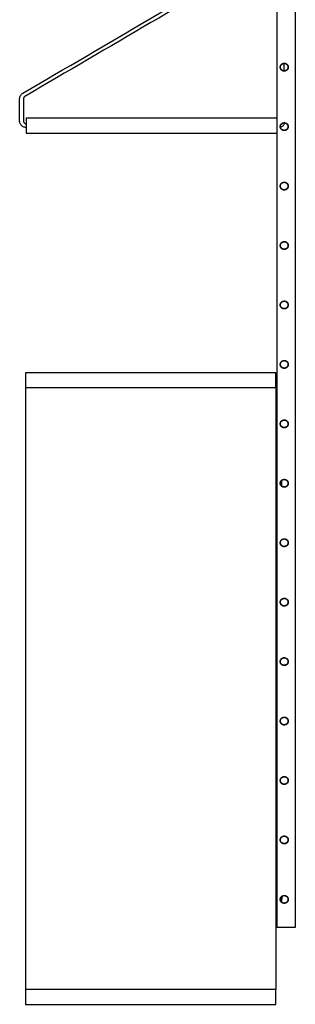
# Model space of a CAD drawing. Header units: millimetres. Extents: x -2117 to 2117, y -1020 to 1020.
# Tile 2 of 6: x -836 to -539, y -1013 to 48. Entities that reach past the tile are written whole.
import ezdxf

# ---------------------------------------------------------------- set-up
doc = ezdxf.new("R2010")
doc.units = ezdxf.units.MM
doc.layers.add('Défaut', color=7, linetype='Continuous', true_color=0x000000)

msp = doc.modelspace()

# ---------------------------------------------------------------- linework, layer by layer
at = {"layer": 'Défaut', "lineweight": -3}
msp.add_lwpolyline([(-558.5, 922.4), (-558.5, -929.6), (-538.5, -929.6), (-538.5, 922.4)], close=True, dxfattribs=at)
for points in [[(-558.5, -58.6), (-828.5, -58.6), (-828.5, -74.6), (-558.5, -74.6)], [(-559.5, -348.5), (-559.5, -332.6), (-829.5, -332.6), (-829.5, -348.5), (-829.5, -996.6), (-829.5, -1012.6), (-559.5, -1012.6), (-559.5, -996.6)], [(-829.5, -348.5), (-559.5, -348.5), (-559.5, -996.6), (-829.5, -996.6)]]:
    msp.add_lwpolyline(points, dxfattribs=at)
for points, degree in [([(-832.2, -31.6), (-741, 21.7), (-649.8, 75), (-558.5, 128.4)], 3), ([(-558.5, 123.7), (-649, 70.8), (-739.5, 17.9), (-830, -35)], 3), ([(-550.8, -7.6), (-550.7, -4.9), (-550.5, -2.2), (-550.4, 0.5)], 3), ([(-835.7, -61.6), (-835.7, -53.6), (-835.7, -45.6), (-835.7, -37.6)], 3), ([(-831.5, -37.6), (-831.5, -45.6), (-831.5, -53.6), (-831.5, -61.6)], 3), ([(-559.5, -434), (-559, -434), (-558.5, -434)], 2), ([(-558.5, -459), (-559, -459), (-559.5, -459)], 2), ([(-559.5, -888.1), (-559, -888.1), (-558.5, -888.1)], 2), ([(-553.3, -899.1), (-553.3, -900.8), (-553.3, -902.5)], 2), ([(-558.5, -913.1), (-559, -913.1), (-559.5, -913.1)], 2)]:
    msp.add_open_spline(points, degree=degree, dxfattribs=at)
for points, knots in [([(-554.8, -3.6), (-554.8, 0.7), (-550.5, 0.7), (-546.2, 0.7), (-546.2, -3.6)], [0, 0, 0, 8.6, 8.6, 17.2, 17.2, 17.2]), ([(-554.6, -3.6), (-554.6, 0.5), (-550.5, 0.5), (-546.5, 0.5), (-546.5, -3.6)], [0, 0, 0, 8.1, 8.1, 16.2, 16.2, 16.2]), ([(-546.2, -3.6), (-546.2, -7.9), (-550.5, -7.9), (-554.8, -7.9), (-554.8, -3.6)], [17.2, 17.2, 17.2, 25.8, 25.8, 34.4, 34.4, 34.4]), ([(-546.5, -3.6), (-546.5, -7.6), (-550.5, -7.6), (-554.6, -7.6), (-554.6, -3.6)], [16.2, 16.2, 16.2, 24.3, 24.3, 32.4, 32.4, 32.4]), ([(-554.8, -67.6), (-554.8, -63.3), (-550.5, -63.3), (-546.2, -63.3), (-546.2, -67.6)], [-17.2, -17.2, -17.2, -8.6, -8.6, 0, 0, 0]), ([(-554.6, -67.6), (-554.6, -63.5), (-550.5, -63.5), (-546.5, -63.5), (-546.5, -67.6)], [-16.2, -16.2, -16.2, -8.1, -8.1, 0, 0, 0]), ([(-546.2, -67.6), (-546.2, -71.9), (-550.5, -71.9), (-554.8, -71.9), (-554.8, -67.6)], [0, 0, 0, 8.6, 8.6, 17.2, 17.2, 17.2]), ([(-546.5, -67.6), (-546.5, -71.6), (-550.5, -71.6), (-554.6, -71.6), (-554.6, -67.6)], [0, 0, 0, 8.1, 8.1, 16.2, 16.2, 16.2]), ([(-554.8, -131.6), (-554.8, -127.3), (-550.5, -127.3), (-546.2, -127.3), (-546.2, -131.6)], [0, 0, 0, 8.6, 8.6, 17.2, 17.2, 17.2]), ([(-546.2, -131.6), (-546.2, -135.9), (-550.5, -135.9), (-554.8, -135.9), (-554.8, -131.6)], [17.2, 17.2, 17.2, 25.8, 25.8, 34.4, 34.4, 34.4]), ([(-554.6, -131.6), (-554.6, -127.5), (-550.5, -127.5), (-546.5, -127.5), (-546.5, -131.6)], [-16.2, -16.2, -16.2, -8.1, -8.1, 0, 0, 0]), ([(-546.5, -131.6), (-546.5, -135.6), (-550.5, -135.6), (-554.6, -135.6), (-554.6, -131.6)], [0, 0, 0, 8.1, 8.1, 16.2, 16.2, 16.2]), ([(-554.8, -195.6), (-554.8, -191.3), (-550.5, -191.3), (-546.2, -191.3), (-546.2, -195.6)], [-17.2, -17.2, -17.2, -8.6, -8.6, 0, 0, 0]), ([(-546.2, -195.6), (-546.2, -199.9), (-550.5, -199.9), (-554.8, -199.9), (-554.8, -195.6)], [0, 0, 0, 8.6, 8.6, 17.2, 17.2, 17.2]), ([(-554.6, -195.6), (-554.6, -191.5), (-550.5, -191.5), (-546.5, -191.5), (-546.5, -195.6)], [-16.2, -16.2, -16.2, -8.1, -8.1, 0, 0, 0]), ([(-546.5, -195.6), (-546.5, -199.6), (-550.5, -199.6), (-554.6, -199.6), (-554.6, -195.6)], [0, 0, 0, 8.1, 8.1, 16.2, 16.2, 16.2]), ([(-554.8, -259.6), (-554.8, -255.3), (-550.5, -255.3), (-546.2, -255.3), (-546.2, -259.6)], [-17.2, -17.2, -17.2, -8.6, -8.6, 0, 0, 0]), ([(-546.2, -259.6), (-546.2, -263.9), (-550.5, -263.9), (-554.8, -263.9), (-554.8, -259.6)], [0, 0, 0, 8.6, 8.6, 17.2, 17.2, 17.2]), ([(-554.6, -259.6), (-554.6, -255.5), (-550.5, -255.5), (-546.5, -255.5), (-546.5, -259.6)], [-16.2, -16.2, -16.2, -8.1, -8.1, 0, 0, 0]), ([(-546.5, -259.6), (-546.5, -263.6), (-550.5, -263.6), (-554.6, -263.6), (-554.6, -259.6)], [0, 0, 0, 8.1, 8.1, 16.2, 16.2, 16.2]), ([(-554.8, -323.6), (-554.8, -319.3), (-550.5, -319.3), (-546.2, -319.3), (-546.2, -323.6)], [-17.2, -17.2, -17.2, -8.6, -8.6, 0, 0, 0]), ([(-546.2, -323.6), (-546.2, -327.9), (-550.5, -327.9), (-554.8, -327.9), (-554.8, -323.6)], [0, 0, 0, 8.6, 8.6, 17.2, 17.2, 17.2]), ([(-554.6, -323.6), (-554.6, -319.5), (-550.5, -319.5), (-546.5, -319.5), (-546.5, -323.6)], [0, 0, 0, 8.1, 8.1, 16.2, 16.2, 16.2]), ([(-546.5, -323.6), (-546.5, -327.6), (-550.5, -327.6), (-554.6, -327.6), (-554.6, -323.6)], [16.2, 16.2, 16.2, 24.3, 24.3, 32.4, 32.4, 32.4]), ([(-554.8, -387.6), (-554.8, -383.3), (-550.5, -383.3), (-546.2, -383.3), (-546.2, -387.6)], [-17.2, -17.2, -17.2, -8.6, -8.6, 0, 0, 0]), ([(-546.2, -387.6), (-546.2, -391.9), (-550.5, -391.9), (-554.8, -391.9), (-554.8, -387.6)], [0, 0, 0, 8.6, 8.6, 17.2, 17.2, 17.2]), ([(-554.6, -387.6), (-554.6, -383.5), (-550.5, -383.5), (-546.5, -383.5), (-546.5, -387.6)], [-16.2, -16.2, -16.2, -8.1, -8.1, 0, 0, 0]), ([(-546.5, -387.6), (-546.5, -391.6), (-550.5, -391.6), (-554.6, -391.6), (-554.6, -387.6)], [0, 0, 0, 8.1, 8.1, 16.2, 16.2, 16.2]), ([(-554.8, -451.6), (-554.8, -447.3), (-550.5, -447.3), (-546.2, -447.3), (-546.2, -451.6)], [0, 0, 0, 8.6, 8.6, 17.2, 17.2, 17.2]), ([(-546.2, -451.6), (-546.2, -455.9), (-550.5, -455.9), (-554.8, -455.9), (-554.8, -451.6)], [17.2, 17.2, 17.2, 25.8, 25.8, 34.4, 34.4, 34.4]), ([(-554.6, -451.6), (-554.6, -447.5), (-550.5, -447.5), (-546.5, -447.5), (-546.5, -451.6)], [0, 0, 0, 8.1, 8.1, 16.2, 16.2, 16.2]), ([(-546.5, -451.6), (-546.5, -455.6), (-550.5, -455.6), (-554.6, -455.6), (-554.6, -451.6)], [16.2, 16.2, 16.2, 24.3, 24.3, 32.4, 32.4, 32.4]), ([(-554.8, -515.6), (-554.8, -511.3), (-550.5, -511.3), (-546.2, -511.3), (-546.2, -515.6)], [0, 0, 0, 8.6, 8.6, 17.2, 17.2, 17.2]), ([(-546.2, -515.6), (-546.2, -519.9), (-550.5, -519.9), (-554.8, -519.9), (-554.8, -515.6)], [17.2, 17.2, 17.2, 25.8, 25.8, 34.4, 34.4, 34.4]), ([(-554.6, -515.6), (-554.6, -511.5), (-550.5, -511.5), (-546.5, -511.5), (-546.5, -515.6)], [0, 0, 0, 8.1, 8.1, 16.2, 16.2, 16.2]), ([(-546.5, -515.6), (-546.5, -519.6), (-550.5, -519.6), (-554.6, -519.6), (-554.6, -515.6)], [16.2, 16.2, 16.2, 24.3, 24.3, 32.4, 32.4, 32.4]), ([(-554.8, -579.6), (-554.8, -575.3), (-550.5, -575.3), (-546.2, -575.3), (-546.2, -579.6)], [0, 0, 0, 8.6, 8.6, 17.2, 17.2, 17.2]), ([(-546.2, -579.6), (-546.2, -583.9), (-550.5, -583.9), (-554.8, -583.9), (-554.8, -579.6)], [17.2, 17.2, 17.2, 25.8, 25.8, 34.4, 34.4, 34.4]), ([(-554.6, -579.6), (-554.6, -575.5), (-550.5, -575.5), (-546.5, -575.5), (-546.5, -579.6)], [-16.2, -16.2, -16.2, -8.1, -8.1, 0, 0, 0]), ([(-546.5, -579.6), (-546.5, -583.6), (-550.5, -583.6), (-554.6, -583.6), (-554.6, -579.6)], [0, 0, 0, 8.1, 8.1, 16.2, 16.2, 16.2]), ([(-554.8, -643.6), (-554.8, -639.3), (-550.5, -639.3), (-546.2, -639.3), (-546.2, -643.6)], [-17.2, -17.2, -17.2, -8.6, -8.6, 0, 0, 0]), ([(-546.2, -643.6), (-546.2, -647.9), (-550.5, -647.9), (-554.8, -647.9), (-554.8, -643.6)], [0, 0, 0, 8.6, 8.6, 17.2, 17.2, 17.2]), ([(-554.6, -643.6), (-554.6, -639.5), (-550.5, -639.5), (-546.5, -639.5), (-546.5, -643.6)], [0, 0, 0, 8.1, 8.1, 16.2, 16.2, 16.2]), ([(-546.5, -643.6), (-546.5, -647.6), (-550.5, -647.6), (-554.6, -647.6), (-554.6, -643.6)], [16.2, 16.2, 16.2, 24.3, 24.3, 32.4, 32.4, 32.4]), ([(-554.8, -707.6), (-554.8, -703.3), (-550.5, -703.3), (-546.2, -703.3), (-546.2, -707.6)], [0, 0, 0, 8.6, 8.6, 17.2, 17.2, 17.2]), ([(-546.2, -707.6), (-546.2, -711.9), (-550.5, -711.9), (-554.8, -711.9), (-554.8, -707.6)], [17.2, 17.2, 17.2, 25.8, 25.8, 34.4, 34.4, 34.4]), ([(-554.6, -707.6), (-554.6, -703.5), (-550.5, -703.5), (-546.5, -703.5), (-546.5, -707.6)], [0, 0, 0, 8.1, 8.1, 16.2, 16.2, 16.2]), ([(-546.5, -707.6), (-546.5, -711.6), (-550.5, -711.6), (-554.6, -711.6), (-554.6, -707.6)], [16.2, 16.2, 16.2, 24.3, 24.3, 32.4, 32.4, 32.4]), ([(-554.8, -771.6), (-554.8, -767.3), (-550.5, -767.3), (-546.2, -767.3), (-546.2, -771.6)], [0, 0, 0, 8.6, 8.6, 17.2, 17.2, 17.2]), ([(-546.2, -771.6), (-546.2, -775.9), (-550.5, -775.9), (-554.8, -775.9), (-554.8, -771.6)], [17.2, 17.2, 17.2, 25.8, 25.8, 34.4, 34.4, 34.4]), ([(-554.6, -771.6), (-554.6, -767.5), (-550.5, -767.5), (-546.5, -767.5), (-546.5, -771.6)], [0, 0, 0, 8.1, 8.1, 16.2, 16.2, 16.2]), ([(-546.5, -771.6), (-546.5, -775.6), (-550.5, -775.6), (-554.6, -775.6), (-554.6, -771.6)], [16.2, 16.2, 16.2, 24.3, 24.3, 32.4, 32.4, 32.4]), ([(-554.8, -835.6), (-554.8, -831.3), (-550.5, -831.3), (-546.2, -831.3), (-546.2, -835.6)], [0, 0, 0, 8.6, 8.6, 17.2, 17.2, 17.2]), ([(-546.2, -835.6), (-546.2, -839.9), (-550.5, -839.9), (-554.8, -839.9), (-554.8, -835.6)], [17.2, 17.2, 17.2, 25.8, 25.8, 34.4, 34.4, 34.4]), ([(-554.6, -835.6), (-554.6, -831.5), (-550.5, -831.5), (-546.5, -831.5), (-546.5, -835.6)], [0, 0, 0, 8.1, 8.1, 16.2, 16.2, 16.2]), ([(-546.5, -835.6), (-546.5, -839.6), (-550.5, -839.6), (-554.6, -839.6), (-554.6, -835.6)], [16.2, 16.2, 16.2, 24.3, 24.3, 32.4, 32.4, 32.4]), ([(-554.8, -899.6), (-554.8, -895.3), (-550.5, -895.3), (-546.2, -895.3), (-546.2, -899.6)], [-17.2, -17.2, -17.2, -8.6, -8.6, 0, 0, 0]), ([(-546.2, -899.6), (-546.2, -903.9), (-550.5, -903.9), (-554.8, -903.9), (-554.8, -899.6)], [0, 0, 0, 8.6, 8.6, 17.2, 17.2, 17.2]), ([(-554.6, -899.6), (-554.6, -895.5), (-550.5, -895.5), (-546.5, -895.5), (-546.5, -899.6)], [-16.2, -16.2, -16.2, -8.1, -8.1, 0, 0, 0]), ([(-546.5, -899.6), (-546.5, -903.6), (-550.5, -903.6), (-554.6, -903.6), (-554.6, -899.6)], [0, 0, 0, 8.1, 8.1, 16.2, 16.2, 16.2])]:
    msp.add_rational_spline(points, [1, 0.707106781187, 1, 0.707106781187, 1], degree=2, knots=knots, dxfattribs=at)
for points, degree, knots in [([(-835.7, -37.6), (-835.7, -37), (-835.6, -36.4), (-835.4, -35.8), (-835.3, -35.2), (-835, -34.7), (-834.7, -34.1), (-834.4, -33.6), (-834, -33.1), (-833.6, -32.7), (-833.2, -32.2), (-832.7, -31.9), (-832.2, -31.6)], 3, [35.219874, 35.219874, 35.219874, 35.219874, 36.997623, 36.997623, 36.997623, 38.842973, 38.842973, 38.842973, 40.699526, 40.699526, 40.699526, 42.506637, 42.506637, 42.506637, 42.506637]), ([(-830, -35), (-830.3, -35.1), (-830.5, -35.3), (-830.7, -35.5), (-830.8, -35.7), (-831, -35.9), (-831.1, -36.1), (-831.3, -36.3), (-831.4, -36.6), (-831.4, -36.8), (-831.5, -37.1), (-831.5, -37.3), (-831.5, -37.6)], 3, [324.216347, 324.216347, 324.216347, 324.216347, 324.990824, 324.990824, 324.990824, 325.786489, 325.786489, 325.786489, 326.577354, 326.577354, 326.577354, 327.339246, 327.339246, 327.339246, 327.339246]), ([(-828.5, -68.6), (-828.9, -68.6), (-829.4, -68.6), (-829.8, -68.5), (-830.2, -68.4), (-830.7, -68.3), (-831.1, -68.1), (-831.6, -68), (-832, -67.7), (-832.4, -67.5), (-832.8, -67.2), (-833.2, -66.9), (-833.5, -66.6), (-833.9, -66.2), (-834.2, -65.8), (-834.5, -65.4), (-834.7, -65.1), (-835, -64.6), (-835.1, -64.2), (-835.5, -63.4), (-835.7, -62.5), (-835.7, -61.6)], 3, [0.073746, 0.073746, 0.073746, 0.073746, 1.31806, 1.31806, 1.31806, 2.712977, 2.712977, 2.712977, 4.161038, 4.161038, 4.161038, 5.632646, 5.632646, 5.632646, 7.096082, 7.096082, 7.096082, 8.521637, 8.521637, 8.521637, 11.180283, 11.180283, 11.180283, 11.180283]), ([(-831.5, -61.6), (-831.5, -62), (-831.5, -62.4), (-831.3, -62.7), (-831.2, -62.9), (-831.2, -63.1), (-831, -63.3), (-830.9, -63.4), (-830.8, -63.6), (-830.6, -63.7), (-830.5, -63.9), (-830.3, -64), (-830.1, -64.1), (-830, -64.2), (-829.8, -64.3), (-829.6, -64.4), (-829.4, -64.5), (-829.2, -64.5), (-829, -64.6), (-828.9, -64.6), (-828.7, -64.6), (-828.5, -64.6)], 3, [351.378836, 351.378836, 351.378836, 351.378836, 352.518256, 352.518256, 352.518256, 353.129209, 353.129209, 353.129209, 353.756395, 353.756395, 353.756395, 354.387084, 354.387084, 354.387084, 355.007682, 355.007682, 355.007682, 355.605504, 355.605504, 355.605504, 356.096635, 356.096635, 356.096635, 356.096635]), ([(-549.8, -63.6), (-549.9, -63.9), (-550, -64.2), (-550.1, -64.4), (-550.3, -64.9), (-550.6, -65.3), (-550.8, -65.6), (-551.1, -66), (-551.4, -66.4), (-551.8, -66.7), (-552.1, -67), (-552.5, -67.3), (-552.9, -67.5), (-553.3, -67.8), (-553.7, -68), (-554.1, -68.2), (-554.3, -68.2), (-554.4, -68.2), (-554.5, -68.3)], 3, [1.652106, 1.652106, 1.652106, 1.652106, 2.580346, 2.580346, 2.580346, 3.958448, 3.958448, 3.958448, 5.371044, 5.371044, 5.371044, 6.791257, 6.791257, 6.791257, 8.190457, 8.190457, 8.190457, 8.597862, 8.597862, 8.597862, 8.597862]), ([(-553.3, -448.6), (-553.3, -448.8), (-553.3, -449), (-553.3, -451.8), (-553.3, -454.5)], 2, [-3.395788, -3.395788, -3.395788, -2.99691, -2.99691, 2.465818, 2.465818, 2.465818])]:
    msp.add_open_spline(points, degree=degree, knots=knots, dxfattribs=at)
msp.add_rational_spline([(-551.3, -895.6), (-553.3, -896.7), (-553.3, -899.1)], [0.869860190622, 0.804685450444, 1], degree=2, dxfattribs=at)

doc.saveas('drawing.dxf')
